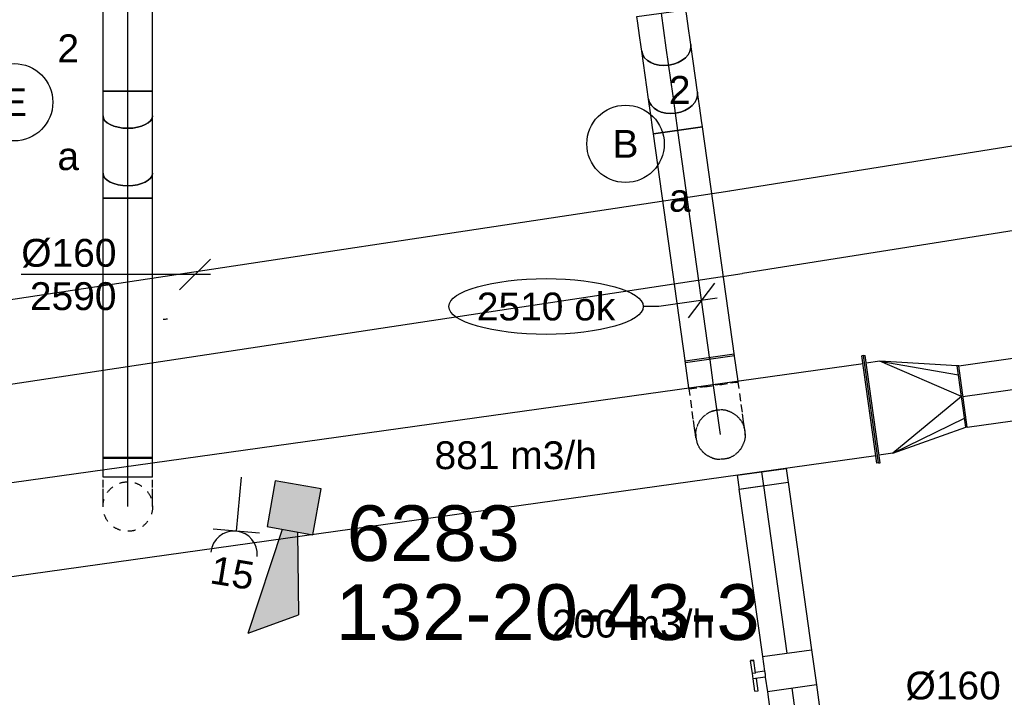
# Model space of a CAD drawing. Extents: x -329828 to 339781, y -55429 to 69176.
# Tile 113 of 140: x 29161 to 32341, y 17507 to 19697. Entities that reach past the tile are written whole.
import ezdxf
from ezdxf.enums import TextEntityAlignment as Align

# ---------------------------------------------------------------- set-up
doc = ezdxf.new("R2010")
doc.units = 0
doc.header["$LTSCALE"] = 50
doc.linetypes.add('CENTER2', pattern=[28.575000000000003, 19.05, -3.175, 3.175, -3.175])
doc.linetypes.add('STREEPJES', pattern=[0.1, 0.05, -0.05])
doc.layers.get('0').update_dxf_attribs({"linetype": 'CONTINUOUS'})
for name, color, linetype in [('brandmeldserienummers', 1, 'CONTINUOUS'), ('EL6131--', 2, 'CONTINUOUS'), ('EL6222--', 3, 'CONTINUOUS'), ('EL6311--', 3, 'CONTINUOUS'), ('EL6511--', 3, 'CONTINUOUS'), ('EM6131--', 1, 'CONTINUOUS'), ('WL570---_RETOUR', 112, 'CONTINUOUS'), ('WL570---_RETOUR_HL', 8, 'CONTINUOUS'), ('WM570---_RETOUR', 1, 'CONTINUOUS'), ('WM570---_RETOUR_PR', 1, 'CONTINUOUS'), ('WM570---_TOEVOER', 1, 'CONTINUOUS')]:
    doc.layers.add(name, color=color, linetype=linetype)
doc.styles.add('BURO-018', font='ARIAL.TTF', dxfattribs={"height": 90})

# ---------------------------------------------------------------- blocks, each defined once
blk = doc.blocks.new('*U25')
at = {"color": 0, "ltscale": 10}
blk.add_arc((-3.535099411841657, 134.9999999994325, -2730), 269.9999999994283, 269.9999999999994, 273.0000000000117, dxfattribs=at)
at = {"layer": 'EM6131--', "color": 1, "linetype": 'Continuous', "style": 'BURO-018'}
blk.add_attdef('POSNR', text='', height=90, dxfattribs=at).set_placement((0, 0), align=Align.MIDDLE)
blk = doc.blocks.new('E00028')
at = {"color": 0, "linetype": 'Continuous'}
for p, q in [((1.5, 11), (-1.5, 9.267949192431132)), ((1.5, 11), (0.5, 4)), ((-0.5, 4), (-1.5, 9.267949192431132)), ((-1.5, 4), (-1.5, 1)), ((1.5, 4), (-1.5, 4)), ((1.5, 1), (1.5, 4)), ((-1.5, 1), (1.5, 1))]:
    blk.add_line(p, q, dxfattribs=at)
for points in [[(-1.5, 9.267949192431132), (1.5, 11), (-0.5, 4), (0.5, 4)], [(-1.5, 4), (1.5, 4), (-1.5, 1), (1.5, 1)]]:
    blk.add_solid(points, dxfattribs=at)
at = {"color": 0, "linetype": 'Continuous', "style": 'BURO-018'}
blk.add_attdef('E_TEXT1', text='', height=1.8, dxfattribs=at).set_placement((0, 13.5), align=Align.MIDDLE)
at = {"color": 0, "linetype": 'Continuous', "style": 'BURO-018', "flags": 1}
blk.add_attdef('E_MATCODE', (0, 0), '', height=1.799999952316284, dxfattribs=at)
blk = doc.blocks.new('*U282')
at = {"color": 0, "ltscale": 10}
for p, q in [((-66.29999999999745, 79.99999999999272, -2590.399999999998), (-45.22739064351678, 79.99999999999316, -2590.399999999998)), ((-66.29999999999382, -80.00000000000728, -2590.399999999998), (-66.29999999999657, 79.99999999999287, -2590.399999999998)), ((-45.22739064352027, 79.99999999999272, -2590.399999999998), (-4.518235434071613, 79.99999999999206, -2590.399999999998)), ((-4.518235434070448, 79.99999999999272, -2590.399999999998), (31.98059461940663, 79.99999999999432, -2590.399999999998)), ((31.98059461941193, 80, -2590.399999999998), (46.88117959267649, 79.99999999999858, -2590.399999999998)), ((-66.29999999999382, -80.00000000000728, -2590.399999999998), (-45.22739064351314, -80.00000000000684, -2590.399999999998)), ((-45.22739064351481, -80.00000000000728, -2590.399999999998), (-4.518235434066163, -80.00000000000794, -2590.399999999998)), ((-4.51823543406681, -80.00000000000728, -2590.399999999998), (31.98059461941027, -80.00000000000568, -2590.399999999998)), ((31.98059461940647, -80, -2590.399999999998), (46.88117959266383, -80.00000000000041, -2590.399999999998))]:
    blk.add_line(p, q, dxfattribs=at)
blk.add_ellipse((46.8811795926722, -7.275957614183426e-12, -2590.399999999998), major_axis=(-4.918287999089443e-12, -80.00000000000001), ratio=0.7071067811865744, start_param=3.141592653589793, end_param=6.283185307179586, dxfattribs=at)
at = {"layer": 'WL570---_RETOUR_HL', "linetype": 'CENTER2'}
blk.add_line((-66.29999999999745, -7.275957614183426e-12, -2590.399999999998), (46.88117959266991, -6.820453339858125e-12, -2590.399999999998), dxfattribs=at)
at = {"layer": 'WM570---_RETOUR_PR', "color": 1, "style": 'BURO-018'}
blk.add_attdef('POSNR', text='', height=90, dxfattribs=at).set_placement((0, 0), align=Align.MIDDLE)
blk = doc.blocks.new('*U283')
at = {"color": 0, "ltscale": 10}
for p, q in [((1.818989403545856e-12, 79.99999999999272, -2590.399999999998), (747.3125537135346, 79.99999999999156, -2590.399999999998)), ((1.818989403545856e-12, -80.00000000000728, -2590.399999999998), (-9.343636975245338e-13, 79.99999999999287, -2590.399999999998)), ((747.3125537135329, 79.99999999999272, -2590.399999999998), (747.3125537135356, -80.00000000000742, -2590.399999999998)), ((1.818989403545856e-12, -80.00000000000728, -2590.399999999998), (747.3125537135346, -80.00000000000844, -2590.399999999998))]:
    blk.add_line(p, q, dxfattribs=at)
at = {"layer": 'WL570---_RETOUR_HL', "linetype": 'CENTER2'}
blk.add_line((0, -7.275957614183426e-12, -2590.399999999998), (747.3125537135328, -8.437514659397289e-12, -2590.399999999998), dxfattribs=at)
at = {"layer": 'WM570---_RETOUR_PR', "color": 1, "style": 'BURO-018'}
blk.add_attdef('POSNR', text='', height=90, dxfattribs=at).set_placement((0, 0), align=Align.MIDDLE)
blk = doc.blocks.new('*U284')
at = {"layer": 'WM570---_RETOUR', "color": 0, "ltscale": 10}
for p, q in [((-42.58361027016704, -56.45029792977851), (42.58361027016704, 56.45029792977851)), ((49.51695409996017, 6.933343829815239), (-139.0086398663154, -19.46393337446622)), ((-139.0086398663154, -19.46393337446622), (-189.0086398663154, -19.46393337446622))]:
    blk.add_line(p, q, dxfattribs=at)
blk.add_ellipse((-502.7194174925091, -19.46393337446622), major_axis=(-313.7107776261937, 0), ratio=0.2868884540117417, dxfattribs=at)
at = {"layer": 'WM570---_RETOUR', "color": 0, "style": 'BURO-018'}
blk.add_text('2510 ok', height=90, dxfattribs=at).set_placement((-726.4301951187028, -64.46393337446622))
blk = doc.blocks.new('*U315')
at = {"color": 0, "ltscale": 10}
for p, q in [((-1.818989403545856e-12, 80, -3000), (448.3354181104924, 80.00000000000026, -3000)), ((448.3354181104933, 80, -3000), (448.3354181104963, -80.00000000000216, -3000)), ((-1.818989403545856e-12, -80, -3000), (448.3354181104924, -79.99999999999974, -3000))]:
    blk.add_line(p, q, dxfattribs=at)
at = {"layer": 'WL570---_RETOUR_HL', "linetype": 'CENTER2'}
blk.add_line((0, 0, -3000), (448.3354181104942, 2.488761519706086e-13, -3000), dxfattribs=at)
at = {"layer": 'WM570---_RETOUR_PR', "color": 1, "style": 'BURO-018'}
blk.add_attdef('POSNR', text='', height=90, dxfattribs=at).set_placement((0, 0), align=Align.MIDDLE)
blk = doc.blocks.new('*U316')
at = {"layer": 'WM570---_RETOUR', "color": 0, "ltscale": 10}
for p, q in [((-48.31834164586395, -15.49366325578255), (296.9575224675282, 95.22180806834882)), ((296.9575224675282, 95.22180806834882), (654.5291459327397, 95.22180806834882)), ((-55.35452871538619, 34.75778261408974), (55.35452871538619, -34.75778261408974))]:
    blk.add_line(p, q, dxfattribs=at)
at = {"layer": 'WM570---_RETOUR', "color": 0, "style": 'BURO-018'}
for s, p in [('%%c160', (346.9575224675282, 120.2218080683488)), ('3000', (346.9575224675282, -19.77819193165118))]:
    blk.add_text(s, height=90, dxfattribs=at).set_placement(p)
blk = doc.blocks.new('*U317')
at = {"color": 2, "ltscale": 10}
for p, q in [((-57.25000000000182, 80.00000000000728, -3000), (57.25000000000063, 80.00000000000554, -3000)), ((-57.25000000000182, -80, -3000), (-57.24999999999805, 80.00000000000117, -3000)), ((57.25000000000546, 80.00000000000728, -3000), (57.25000000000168, -79.99999999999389, -3000)), ((-57.24999999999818, -80, -3000), (-9.5416666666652, -80.00000000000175, -3000)), ((-9.54166666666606, -80, -3000), (-9.541666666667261, -109.3333333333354, -3000)), ((9.541666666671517, -79.99999999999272, -3000), (9.541666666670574, -119.999999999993, -3000)), ((9.541666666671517, -79.99999999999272, -3000), (57.2500000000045, -79.99999999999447, -3000)), ((-50.24662103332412, -109.3333333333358, -3000), (-50.24662103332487, -120.0000000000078, -3000)), ((-48.91328769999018, -109.3333333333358, -3000), (-50.24662103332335, -109.3333333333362, -3000)), ((-50.24662103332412, -120.0000000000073, -3000), (-48.91328769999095, -120.0000000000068, -3000)), ((-7.515583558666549, -109.3333333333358, -3000), (-48.91328769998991, -109.3333333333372, -3000)), ((-48.913287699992, -120.0000000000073, -3000), (-48.91328769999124, -109.3333333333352, -3000)), ((-7.515583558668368, -120.0000000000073, -3000), (-48.91328769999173, -120.0000000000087, -3000)), ((-7.515583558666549, -109.3333333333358, -3000), (-7.5155835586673, -120.0000000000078, -3000)), ((9.541666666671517, -120, -3000), (-7.515583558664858, -120.0000000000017, -3000)), ((50.24662103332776, -109.3333333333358, -3000), (9.541666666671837, -109.333333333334, -3000)), ((50.24662103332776, -120.0000000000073, -3000), (9.54166666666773, -120.0000000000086, -3000)), ((50.24662103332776, -120.0000000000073, -3000), (50.24662103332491, -109.3333333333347, -3000))]:
    blk.add_line(p, q, dxfattribs=at)
blk.add_spline([(-9.492711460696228, -79.99417583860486, -3000), (-9.34634818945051, -79.97693931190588, -3000), (-9.104078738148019, -79.94898902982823, -3000), (-8.768389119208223, -79.9114587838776, -3000), (-8.342723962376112, -79.86587281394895, -3000), (-7.831451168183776, -79.8140853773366, -3000), (-7.239817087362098, -79.75820677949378, -3000), (-6.573892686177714, -79.70051858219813, -3000), (-5.84051125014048, -79.64338119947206, -3000), (-5.047198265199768, -79.5891374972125, -3000), (-4.20209419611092, -79.54001629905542, -3000), (-3.313870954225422, -79.49803983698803, -3000), (-2.39164291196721, -79.46493914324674, -3000), (-1.444873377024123, -79.44208114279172, -3000), (-0.4832774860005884, -79.430410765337, -3000), (0.4832774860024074, -79.430410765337, -3000), (1.444873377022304, -79.44208114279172, -3000), (2.391642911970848, -79.46493914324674, -3000), (3.313870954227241, -79.49803983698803, -3000), (4.202094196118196, -79.5400162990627, -3000), (5.047198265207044, -79.5891374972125, -3000), (5.840511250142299, -79.64338119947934, -3000), (6.573892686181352, -79.70051858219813, -3000), (7.239817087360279, -79.75820677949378, -3000), (7.831451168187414, -79.81408537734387, -3000), (8.34272396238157, -79.86587281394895, -3000), (8.768389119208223, -79.9114587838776, -3000), (9.104078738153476, -79.94898902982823, -3000), (9.346348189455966, -79.97693931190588, -3000), (9.492711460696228, -79.99417583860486, -3000), (9.54166666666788, -79.99999999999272, -3000)], degree=3, dxfattribs=at)
at = {"layer": 'WL570---_RETOUR', "color": 1, "style": 'BURO-018'}
blk.add_attdef('I', text='', height=90, dxfattribs=at).set_placement((0, 0), align=Align.MIDDLE)
at = {"layer": 'WM570---_RETOUR_PR', "color": 1, "style": 'BURO-018'}
blk.add_attdef('POSNR', text='', height=90, dxfattribs=at).set_placement((0, 0), align=Align.MIDDLE)
blk = doc.blocks.new('*U318')
at = {"color": 0, "ltscale": 10}
for p, q in [((-5.456968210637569e-12, 80, -3000), (546.7814928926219, 80.00000000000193, -3000)), ((-1.818989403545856e-12, -80, -3000), (-5.247358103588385e-12, 80.00000000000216, -3000)), ((-1.818989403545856e-12, -80, -3000), (546.7814928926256, -79.99999999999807, -3000))]:
    blk.add_line(p, q, dxfattribs=at)
at = {"layer": 'WL570---_RETOUR_HL', "linetype": 'CENTER2'}
blk.add_line((-1.818989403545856e-12, 0, -3000), (546.7814928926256, 1.927381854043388e-12, -3000), dxfattribs=at)
at = {"layer": 'WM570---_RETOUR_PR', "color": 1, "style": 'BURO-018'}
blk.add_attdef('POSNR', text='', height=90, dxfattribs=at).set_placement((0, 0), align=Align.MIDDLE)
blk = doc.blocks.new('*U320')
at = {"color": 0, "ltscale": 10}
for p, q in [((-3.637978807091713e-12, 80, -3000), (46.19999999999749, 79.99999999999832, -3000)), ((-5.456968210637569e-12, -80, -3000), (-1.682209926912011e-12, 80.00000000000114, -3000)), ((46.20000000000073, 80, -3000), (46.19999999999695, -80.00000000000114, -3000)), ((-1.818989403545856e-12, -80, -3000), (46.19999999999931, -80.00000000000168, -3000))]:
    blk.add_line(p, q, dxfattribs=at)
at = {"layer": 'WL570---_RETOUR_HL', "linetype": 'CENTER2'}
blk.add_line((0, 0, -3000), (46.20000000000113, -1.679822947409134e-12, -3000), dxfattribs=at)
at = {"layer": 'WM570---_RETOUR_PR', "color": 1, "style": 'BURO-018'}
blk.add_attdef('POSNR', text='', height=90, dxfattribs=at).set_placement((0, 0), align=Align.MIDDLE)
blk = doc.blocks.new('*U321')
at = {"color": 0, "ltscale": 10}
for p, q in [((-46.88117959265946, 80, -2840.399999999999), (-31.98059461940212, 79.99999999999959, -2840.399999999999)), ((-31.98059461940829, 79.99999999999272, -2840.399999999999), (4.518235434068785, 79.99999999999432, -2840.399999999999)), ((4.518235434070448, 80, -2840.399999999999), (45.22739064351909, 79.99999999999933, -2840.399999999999)), ((45.22739064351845, 80, -2840.399999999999), (66.29999999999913, 80.00000000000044, -2840.399999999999)), ((66.30000000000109, 80, -2840.399999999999), (66.30000000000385, -80.00000000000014, -2840.399999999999)), ((-46.8811795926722, -80, -2840.399999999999), (-31.98059461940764, -80.00000000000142, -2840.399999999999)), ((-31.98059461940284, -80.00000000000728, -2840.399999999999), (4.518235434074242, -80.00000000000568, -2840.399999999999)), ((4.518235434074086, -80, -2840.399999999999), (45.22739064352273, -80.00000000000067, -2840.399999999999)), ((45.22739064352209, -80, -2840.399999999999), (66.30000000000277, -79.99999999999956, -2840.399999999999))]:
    blk.add_line(p, q, dxfattribs=at)
at = {"color": 0, "ltscale": 10, "extrusion": (1.731950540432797e-17, -1.368964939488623e-17, -1)}
blk.add_ellipse((-46.88117959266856, 0, -2840.399999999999), major_axis=(-4.916067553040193e-12, -80.00000000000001), ratio=0.7071067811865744, start_param=0, end_param=3.141592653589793, dxfattribs=at)
at = {"layer": 'WL570---_RETOUR_HL', "linetype": 'CENTER2'}
blk.add_line((-46.88117959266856, 0, -2840.399999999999), (66.2999999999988, 4.586456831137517e-13, -2840.399999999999), dxfattribs=at)
at = {"layer": 'WM570---_RETOUR_PR', "color": 1, "style": 'BURO-018'}
blk.add_attdef('POSNR', text='', height=90, dxfattribs=at).set_placement((0, 0), align=Align.MIDDLE)
blk = doc.blocks.new('*U322')
at = {"color": 0, "ltscale": 10}
for p, q in [((0, 79.99999999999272, -2637.281179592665), (156.2376408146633, 79.99999999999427, -2637.281179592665)), ((5.456968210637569e-12, -80.00000000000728, -2637.281179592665), (156.2376408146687, -80.00000000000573, -2637.281179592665))]:
    blk.add_line(p, q, dxfattribs=at)
at = {"color": 0, "ltscale": 10, "extrusion": (1.118741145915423e-16, -1.651400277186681e-18, -1)}
blk.add_ellipse((3.637978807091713e-12, -7.275957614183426e-12, -2637.281179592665), major_axis=(7.949196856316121e-13, -80.00000000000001), ratio=0.7071067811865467, start_param=0, end_param=3.141592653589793, dxfattribs=at)
at = {"color": 0, "ltscale": 10}
blk.add_ellipse((156.2376408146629, -7.275957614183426e-12, -2637.281179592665), major_axis=(7.949196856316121e-13, -80.00000000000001), ratio=0.7071067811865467, start_param=3.141592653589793, end_param=6.283185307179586, dxfattribs=at)
at = {"layer": 'WL570---_RETOUR_HL', "linetype": 'CENTER2'}
blk.add_line((3.637978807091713e-12, -7.275957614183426e-12, -2637.281179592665), (156.2376408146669, -5.723502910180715e-12, -2637.281179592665), dxfattribs=at)
at = {"layer": 'WM570---_RETOUR_PR', "color": 1, "style": 'BURO-018'}
blk.add_attdef('POSNR', text='', height=90, dxfattribs=at).set_placement((0, 0), align=Align.MIDDLE)
blk = doc.blocks.new('*U323')
at = {"color": 8, "linetype": 'STREEPJES', "ltscale": 10}
for p, q in [((1.818989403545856e-12, 80, -2590.4), (3.560077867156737, 79.99999999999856, -2590.4)), ((-1.818989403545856e-12, -80, -2590.4), (2.639666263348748e-12, 79.99999999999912, -2590.4)), ((-1.818989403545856e-12, -80, -2590.4), (3.560077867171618, -80.00000000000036, -2590.4))]:
    blk.add_line(p, q, dxfattribs=at)
at = {"color": 0, "ltscale": 10}
for p, q in [((3.560077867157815, 80, -2590.4), (92.379285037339, 80.00000000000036, -2590.4)), ((92.37928503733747, 79.99999999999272, -2590.4), (92.379285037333, -80.0000000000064, -2590.4)), ((3.560077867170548, -80, -2590.4), (92.3792850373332, -80.00000000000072, -2590.4))]:
    blk.add_line(p, q, dxfattribs=at)
at = {"layer": 'WL570---_RETOUR_HL', "linetype": 'CENTER2'}
blk.add_line((0, 0, -2590.4), (92.3792850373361, -1.082024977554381e-12, -2590.4), dxfattribs=at)
at = {"layer": 'WM570---_RETOUR_PR', "color": 1, "style": 'BURO-018'}
blk.add_attdef('POSNR', text='', height=90, dxfattribs=at).set_placement((0, 0), align=Align.MIDDLE)
blk = doc.blocks.new('*U324')
at = {"color": 8, "linetype": 'STREEPJES', "ltscale": 10}
for p, q in [((-80, 138.9356003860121, -2590.4), (-79.99999999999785, 160.0000000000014, -2590.4)), ((-79.99999999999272, 160.0000000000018, -2590.4), (80.00000000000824, 159.9999999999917, -2590.4)), ((80.00000000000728, 138.9356003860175, -2590.4), (80.0000000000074, 159.9999999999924, -2590.4)), ((-79.99999999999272, 98.24230518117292, -2590.4), (-79.9999999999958, 138.9356003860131, -2590.4)), ((80.00000000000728, 98.24230518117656, -2590.4), (80.0000000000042, 138.9356003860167, -2590.4)), ((-79.99999999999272, 61.75769481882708, -2590.4), (-79.99999999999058, 98.24230518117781, -2590.4)), ((80.00000000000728, 61.75769481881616, -2590.4), (80.00000000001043, 98.24230518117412, -2590.4)), ((-79.99999999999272, 31.96813520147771, -2590.4), (-79.99999999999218, 61.7576948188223, -2590.4)), ((-79.99999999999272, 10.90373558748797, -2590.4), (-79.99999999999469, 31.96813520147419, -2590.4)), ((80.00000000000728, 31.96813520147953, -2590.4), (80.0000000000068, 61.75769481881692, -2590.4)), ((80.00000000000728, 10.90373558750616, -2590.4), (80.0000000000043, 31.96813520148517, -2590.4)), ((-79.99999999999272, 3.637978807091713e-12, -2590.4), (-79.99999999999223, 10.90373558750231, -2590.4)), ((80.00000000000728, -5.456968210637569e-12, -2590.4), (80.00000000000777, 10.90373558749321, -2590.4))]:
    blk.add_line(p, q, dxfattribs=at)
at = {"layer": 'WL570---_RETOUR_HL', "linetype": 'CENTER2'}
blk.add_line((7.275957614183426e-12, -1.818989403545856e-12, -2590.4), (6.050271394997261e-12, 159.9999999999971, -2590.4), dxfattribs=at)
at = {"layer": 'WM570---_RETOUR_PR', "color": 1, "style": 'BURO-018'}
blk.add_attdef('POSNR', text='', height=90, dxfattribs=at).set_placement((0, 0), align=Align.MIDDLE)
blk = doc.blocks.new('*U325')
at = {"color": 8, "linetype": 'STREEPJES', "ltscale": 10}
for start in [352.2092885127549, 172.029288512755]:
    blk.add_arc((7.275957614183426e-12, -1.818989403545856e-12, -2802.099999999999), 80, start, 352.0292885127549, dxfattribs=at)
at = {"layer": 'WL570---_RETOUR_HL', "linetype": 'CENTER2'}
blk.add_circle((7.275957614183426e-12, -1.818989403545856e-12, -2802.099999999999), 0.075, dxfattribs=at)
at = {"layer": 'WM570---_RETOUR_PR', "color": 1, "style": 'BURO-018'}
blk.add_attdef('POSNR', text='', height=90, dxfattribs=at).set_placement((0, 0), align=Align.MIDDLE)
blk = doc.blocks.new('*U326')
at = {"color": 8, "linetype": 'STREEPJES', "ltscale": 10}
blk.add_circle((0, 0, -2899.999999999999), 80, dxfattribs=at)
at = {"layer": 'WL570---_RETOUR_HL', "linetype": 'CENTER2'}
blk.add_circle((0, 0, -2899.999999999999), 0.075, dxfattribs=at)
at = {"layer": 'WM570---_RETOUR_PR', "color": 1, "style": 'BURO-018'}
blk.add_attdef('POSNR', text='', height=90, dxfattribs=at).set_placement((0, 0), align=Align.MIDDLE)
blk = doc.blocks.new('*U327')
at = {"color": 0, "ltscale": 10}
for p, q in [((5447.269878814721, 175.0000000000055, -3000), (5442.269878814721, 175.0000000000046, -3000)), ((5442.269878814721, -174.9999999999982, -3000), (5442.269878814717, 175.0000000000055, -3000)), ((5447.269878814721, -174.9999999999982, -3000), (5447.269878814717, 175.0000000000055, -3000)), ((5.000000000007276, 150.0000000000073, -3000), (5442.26987881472, 150.0000000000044, -3000)), ((5.000000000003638, -150, -3000), (5442.26987881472, -150.0000000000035, -3000)), ((5447.269878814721, -174.9999999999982, -3000), (5442.269878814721, -174.999999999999, -3000))]:
    blk.add_line(p, q, dxfattribs=at)
at = {"layer": 'WM570---_RETOUR_PR', "color": 1, "style": 'BURO-018'}
blk.add_attdef('POSNR', text='', height=90, dxfattribs=at).set_placement((0, 0), align=Align.MIDDLE)
blk = doc.blocks.new('*U337')
at = {"color": 0, "ltscale": 10}
for p, q in [((7.275957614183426e-12, 99.99999999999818, -2999.999999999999), (1260.442422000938, 99.99999999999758, -2999.999999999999)), ((0, -100.0000000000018, -2999.999999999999), (3.191891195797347e-12, 99.99999999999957, -2999.999999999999)), ((1260.442422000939, 100.0000000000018, -2999.999999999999), (1260.442422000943, -100.0000000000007, -2999.999999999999)), ((0, -100.0000000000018, -2999.999999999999), (1260.442422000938, -100.0000000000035, -2999.999999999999))]:
    blk.add_line(p, q, dxfattribs=at)
at = {"layer": 'WL570---_RETOUR_HL', "linetype": 'CENTER2'}
blk.add_line((0, 0, -2999.999999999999), (1260.442422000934, -1.119497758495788e-12, -2999.999999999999), dxfattribs=at)
at = {"layer": 'WM570---_RETOUR_PR', "color": 1, "style": 'BURO-018'}
blk.add_attdef('POSNR', text='', height=90, dxfattribs=at).set_placement((0, 0), align=Align.MIDDLE)
blk = doc.blocks.new('*U338')
at = {"color": 0, "ltscale": 10}
for p, q in [((-4.999999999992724, 175.0000000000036, -2999.999999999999), (1.104005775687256e-11, 175.000000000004, -2999.999999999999)), ((-4.999999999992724, -175.0000000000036, -2999.999999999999), (-4.999999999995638, 175.0000000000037, -2999.999999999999)), ((1.455191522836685e-11, -175, -2999.999999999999), (1.163757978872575e-11, 175.0000000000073, -2999.999999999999)), ((45.00000000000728, 150.0000000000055, -2999.999999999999), (1.043787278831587e-11, 150.0000000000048, -2999.999999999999)), ((290, 0, -2999.999999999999), (45.00000000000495, 149.9999999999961, -2999.999999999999)), ((45.00000000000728, 149.9999999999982, -2999.999999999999), (290.0000000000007, 70.71067811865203, -2999.999999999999)), ((290.0000000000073, 100, -2999.999999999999), (45.0000000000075, 149.9999999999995, -2999.999999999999)), ((294.9999999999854, 99.99999999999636, -2999.999999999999), (289.9999999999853, 99.99999999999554, -2999.999999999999)), ((290.0000000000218, -100.0000000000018, -2999.999999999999), (289.999999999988, 99.99999999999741, -2999.999999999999)), ((295.0000000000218, -100.0000000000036, -2999.999999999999), (294.999999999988, 99.9999999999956, -2999.999999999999)), ((290, 0, -2999.999999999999), (45.00000000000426, -150.0000000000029, -2999.999999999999)), ((45.00000000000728, -150.0000000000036, -2999.999999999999), (290.0000000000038, -70.71067811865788, -2999.999999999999)), ((45.00000000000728, -150.0000000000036, -2999.999999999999), (290.0000000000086, -100.0000000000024, -2999.999999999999)), ((295.0000000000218, -100.0000000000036, -2999.999999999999), (290.0000000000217, -100.0000000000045, -2999.999999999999)), ((45.00000000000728, -150.0000000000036, -2999.999999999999), (1.043787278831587e-11, -150.0000000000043, -2999.999999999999)), ((-4.999999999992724, -175.0000000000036, -2999.999999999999), (1.104005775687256e-11, -175.0000000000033, -2999.999999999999))]:
    blk.add_line(p, q, dxfattribs=at)
at = {"layer": 'WM570---_RETOUR_PR', "color": 1, "style": 'BURO-018'}
blk.add_attdef('POSNR', text='', height=90, dxfattribs=at).set_placement((0, 0), align=Align.MIDDLE)
blk = doc.blocks.new('*U310')
at = {"color": 0, "ltscale": 10}
for p, q in [((0, 80, -2590.4), (92.37928503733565, 79.99999999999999, -2590.4)), ((0, -80, -2590.4), (2.939152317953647e-14, 80, -2590.4)), ((0, -80, -2590.4), (92.37928503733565, -80.00000000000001, -2590.4))]:
    blk.add_line(p, q, dxfattribs=at)
at = {"layer": 'WL570---_RETOUR_HL', "linetype": 'CENTER2'}
blk.add_line((0, 0, -2590.4), (92.37928503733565, -1.696979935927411e-14, -2590.4), dxfattribs=at)
at = {"layer": 'WM570---_RETOUR_PR', "color": 1, "style": 'BURO-018'}
blk.add_attdef('POSNR', text='', height=90, dxfattribs=at).set_placement((0, 0), align=Align.MIDDLE)
blk = doc.blocks.new('*U311')
at = {"color": 0, "ltscale": 10}
for p, q in [((-80, 140.7535531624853, -2590.4), (-80, 160, -2590.4)), ((-80, 160, -2590.4), (80, 160, -2590.4)), ((80, 138.9356003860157, -2590.4), (80, 160, -2590.4)), ((80, 133.7659982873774, -2590.4), (80, 138.9356003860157, -2590.4))]:
    blk.add_line(p, q, dxfattribs=at)
at = {"color": 8, "linetype": 'STREEPJES', "ltscale": 10}
for p, q in [((-80, 138.9356003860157, -2590.4), (-80, 140.7535531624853, -2590.4)), ((-80, 98.24230518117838, -2590.4), (-80, 138.9356003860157, -2590.4)), ((80, 98.24230518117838, -2590.4), (80, 133.7659982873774, -2590.4)), ((-80, 61.75769481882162, -2590.4), (-80, 98.24230518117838, -2590.4)), ((80, 61.75769481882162, -2590.4), (80, 98.24230518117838, -2590.4)), ((-80, 31.96813520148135, -2590.4), (-80, 61.75769481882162, -2590.4)), ((-80, 10.90373558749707, -2590.4), (-80, 31.96813520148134, -2590.4)), ((80, 31.96813520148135, -2590.4), (80, 61.75769481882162, -2590.4)), ((80, 10.90373558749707, -2590.4), (80, 31.96813520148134, -2590.4)), ((-80, 0, -2590.4), (-80, 10.90373558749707, -2590.4)), ((80, 0, -2590.4), (80, 10.90373558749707, -2590.4))]:
    blk.add_line(p, q, dxfattribs=at)
at = {"layer": 'WL570---_RETOUR_HL', "linetype": 'CENTER2'}
blk.add_line((0, 0, -2590.4), (0, 160, -2590.4), dxfattribs=at)
at = {"layer": 'WM570---_RETOUR_PR', "color": 1, "style": 'BURO-018'}
blk.add_attdef('POSNR', text='', height=90, dxfattribs=at).set_placement((0, 0), align=Align.MIDDLE)
blk = doc.blocks.new('*U313')
at = {"color": 8, "linetype": 'STREEPJES', "ltscale": 10}
blk.add_circle((1.818989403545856e-12, 0, -2899.999999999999), 80, dxfattribs=at)
at = {"layer": 'WL570---_RETOUR_HL', "linetype": 'CENTER2'}
blk.add_circle((1.818989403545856e-12, 0, -2899.999999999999), 0.075, dxfattribs=at)
at = {"layer": 'WM570---_RETOUR_PR', "color": 1, "style": 'BURO-018'}
blk.add_attdef('POSNR', text='', height=90, dxfattribs=at).set_placement((0, 0), align=Align.MIDDLE)
blk = doc.blocks.new('*U616')
at = {"color": 0, "ltscale": 10}
for p, q in [((7.275957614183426e-12, 135.0000000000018, -2730), (3468.498752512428, 135.0000000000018, -2730)), ((0, -135, -2730), (3468.498752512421, -135, -2730))]:
    blk.add_line(p, q, dxfattribs=at)
at = {"layer": 'EM6131--', "color": 1, "style": 'BURO-018'}
blk.add_attdef('POSNR', text='', height=90, dxfattribs=at).set_placement((0, 0), align=Align.MIDDLE)
blk = doc.blocks.new('*U618')
at = {"color": 0, "ltscale": 10}
for p, q in [((0, 134.9999999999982, -2730), (3011.366148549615, 134.9999999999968, -2730)), ((0, -135.0000000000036, -2730), (3011.366148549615, -135.000000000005, -2730))]:
    blk.add_line(p, q, dxfattribs=at)
at = {"layer": 'EM6131--', "color": 1, "style": 'BURO-018'}
blk.add_attdef('POSNR', text='', height=90, dxfattribs=at).set_placement((0, 0), align=Align.MIDDLE)
blk = doc.blocks.new('*U1241')
at = {"color": 0, "ltscale": 10}
for p, q in [((0, 80, -2740.399999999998), (975.6871051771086, 79.99999999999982, -2740.399999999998)), ((-3.637978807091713e-12, -80, -2740.399999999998), (-3.608587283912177e-12, 80, -2740.399999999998)), ((-3.637978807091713e-12, -80, -2740.399999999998), (975.687105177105, -80.00000000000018, -2740.399999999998))]:
    blk.add_line(p, q, dxfattribs=at)
at = {"layer": 'WL570---_RETOUR_HL', "linetype": 'CENTER2'}
blk.add_line((-3.637978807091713e-12, 0, -2740.399999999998), (975.687105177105, -1.792308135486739e-13, -2740.399999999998), dxfattribs=at)
at = {"layer": 'WM570---_RETOUR_PR', "color": 1, "style": 'BURO-018'}
blk.add_attdef('POSNR', text='', height=90, dxfattribs=at).set_placement((0, 0), align=Align.MIDDLE)
blk = doc.blocks.new('*U1243')
at = {"color": 0, "ltscale": 10}
for p, q in [((0, 80, -2590.399999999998), (841.4517689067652, 79.99999999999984, -2590.399999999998)), ((-3.637978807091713e-12, -80, -2590.399999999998), (-3.608587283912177e-12, 80, -2590.399999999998)), ((841.4517689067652, 80, -2590.399999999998), (841.4517689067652, -80, -2590.399999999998)), ((-3.637978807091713e-12, -80, -2590.399999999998), (841.4517689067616, -80.00000000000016, -2590.399999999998))]:
    blk.add_line(p, q, dxfattribs=at)
at = {"layer": 'WL570---_RETOUR_HL', "linetype": 'CENTER2'}
blk.add_line((-3.637978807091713e-12, 0, -2590.399999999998), (841.4517689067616, -1.545721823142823e-13, -2590.399999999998), dxfattribs=at)
at = {"layer": 'WM570---_RETOUR_PR', "color": 1, "style": 'BURO-018'}
blk.add_attdef('POSNR', text='', height=90, dxfattribs=at).set_placement((0, 0), align=Align.MIDDLE)
blk = doc.blocks.new('*U1244')
at = {"layer": 'WM570---_RETOUR', "color": 0, "ltscale": 10}
for p, q in [((-49.99999999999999, -49.99999999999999), (49.99999999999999, 49.99999999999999)), ((50, -6.123233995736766e-15), (-561.3503209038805, 6.874558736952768e-14))]:
    blk.add_line(p, q, dxfattribs=at)
at = {"layer": 'WM570---_RETOUR', "color": 0, "style": 'BURO-018'}
for s, p in [('%%c160', (-561.3503209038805, 25.00000000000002)), ('2590', (-533.478561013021, -115))]:
    blk.add_text(s, height=90, dxfattribs=at).set_placement(p)
blk = doc.blocks.new('*U1245')
at = {"color": 0, "ltscale": 10}
for p, q in [((-42.89999999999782, 80, -2590.399999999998), (-21.82177955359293, 80, -2590.399999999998)), ((-42.90000000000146, -80, -2590.399999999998), (-42.90000000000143, 80, -2590.399999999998)), ((-21.82177955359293, 80, -2590.399999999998), (18.89821544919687, 79.99999999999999, -2590.399999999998)), ((18.89821544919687, 80, -2590.399999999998), (37.15248982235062, 80, -2590.399999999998)), ((-42.90000000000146, -80, -2590.399999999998), (-21.82177955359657, -80, -2590.399999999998)), ((-21.82177955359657, -80, -2590.399999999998), (18.89821544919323, -80.00000000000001, -2590.399999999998)), ((18.89821544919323, -80, -2590.399999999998), (37.15248982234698, -80, -2590.399999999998))]:
    blk.add_line(p, q, dxfattribs=at)
blk.add_ellipse((37.15248982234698, 0, -2590.399999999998), major_axis=(-1.469576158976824e-14, -80), ratio=0.4999999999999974, start_param=3.141592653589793, end_param=6.283185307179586, dxfattribs=at)
at = {"layer": 'WL570---_RETOUR_HL', "linetype": 'CENTER2'}
blk.add_line((-42.90000000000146, 0, -2590.399999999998), (37.15248982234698, -1.470540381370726e-14, -2590.399999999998), dxfattribs=at)
at = {"layer": 'WM570---_RETOUR_PR', "color": 1, "style": 'BURO-018'}
blk.add_attdef('POSNR', text='', height=90, dxfattribs=at).set_placement((0, 0), align=Align.MIDDLE)
blk = doc.blocks.new('*U1246')
at = {"color": 0, "ltscale": 10}
for p, q in [((3.637978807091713e-12, 80, -2611.849999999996), (185.5026414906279, 79.99999999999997, -2611.849999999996)), ((0, -80, -2611.849999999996), (185.5026414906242, -80.00000000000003, -2611.849999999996))]:
    blk.add_line(p, q, dxfattribs=at)
at = {"color": 0, "ltscale": 10, "extrusion": (-1.698180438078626e-48, -9.244463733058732e-33, -1)}
blk.add_ellipse((0, 0, -2611.849999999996), major_axis=(-1.469576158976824e-14, -80), ratio=0.5000000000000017, start_param=0, end_param=3.141592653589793, dxfattribs=at)
at = {"color": 0, "ltscale": 10}
blk.add_ellipse((185.5026414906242, 0, -2611.849999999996), major_axis=(-1.469576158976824e-14, -80), ratio=0.5000000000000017, start_param=3.141592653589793, end_param=6.283185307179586, dxfattribs=at)
at = {"layer": 'WL570---_RETOUR_HL', "linetype": 'CENTER2'}
blk.add_line((0, 0, -2611.849999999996), (185.5026414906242, -3.40762824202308e-14, -2611.849999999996), dxfattribs=at)
at = {"layer": 'WM570---_RETOUR_PR', "color": 1, "style": 'BURO-018'}
blk.add_attdef('POSNR', text='', height=90, dxfattribs=at).set_placement((0, 0), align=Align.MIDDLE)
blk = doc.blocks.new('*U1247')
at = {"color": 0, "ltscale": 10}
for p, q in [((-37.15248982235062, 80, -2740.399999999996), (-18.89821544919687, 80, -2740.399999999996)), ((-18.89821544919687, 80, -2740.399999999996), (21.82177955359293, 79.99999999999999, -2740.399999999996)), ((21.82177955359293, 80, -2740.399999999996), (42.89999999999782, 80, -2740.399999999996)), ((42.89999999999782, 80, -2740.399999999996), (42.89999999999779, -80, -2740.399999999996)), ((-37.15248982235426, -80, -2740.399999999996), (-18.89821544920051, -80, -2740.399999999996)), ((-18.89821544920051, -80, -2740.399999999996), (21.82177955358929, -80.00000000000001, -2740.399999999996)), ((21.82177955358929, -80, -2740.399999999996), (42.89999999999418, -80, -2740.399999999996))]:
    blk.add_line(p, q, dxfattribs=at)
at = {"color": 0, "ltscale": 10, "extrusion": (-2.452927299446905e-48, -9.244463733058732e-33, -1)}
blk.add_ellipse((-37.15248982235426, 0, -2740.399999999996), major_axis=(-1.469576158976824e-14, -80), ratio=0.5000000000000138, start_param=0, end_param=3.141592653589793, dxfattribs=at)
at = {"layer": 'WL570---_RETOUR_HL', "linetype": 'CENTER2'}
blk.add_line((-37.15248982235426, 0, -2740.399999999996), (42.89999999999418, -1.470540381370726e-14, -2740.399999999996), dxfattribs=at)
at = {"layer": 'WM570---_RETOUR_PR', "color": 1, "style": 'BURO-018'}
blk.add_attdef('POSNR', text='', height=90, dxfattribs=at).set_placement((0, 0), align=Align.MIDDLE)
blk = doc.blocks.new('1115B3A')
at = {"color": 0, "linetype": 'Continuous'}
blk.add_circle((0, 0), 2.5, dxfattribs=at)
at = {"color": 0, "linetype": 'Continuous', "style": 'BURO-018'}
for tag, p in [('E_GKAST', (0, 8)), ('E_GROEP', (0, 5)), ('E_SGROEP', (4.5, 5)), ('E_ARMCODE', (0, 0)), ('E_SLET', (4.5, -1))]:
    blk.add_attdef(tag, text='', height=1.8, dxfattribs=at).set_placement(p, align=Align.MIDDLE)
blk = doc.blocks.new('111304')
at = {"color": 0, "linetype": 'Continuous'}
for p, q in [((-1.5, 4.5), (1.5, 4.5)), ((0, 1), (0, 4.5))]:
    blk.add_line(p, q, dxfattribs=at)
blk.add_arc((0, 6), 1.5, 180, 0, dxfattribs=at)
at = {"color": 0, "linetype": 'Continuous', "style": 'BURO-018'}
for tag, p in [('E_GKAST', (0, 11.5)), ('E_GROEP', (0, 8.5)), ('E_SGROEP', (4.5, 8.5))]:
    blk.add_attdef(tag, text='', height=1.8, dxfattribs=at).set_placement(p, align=Align.MIDDLE)
at = {"color": 0, "linetype": 'Continuous', "style": 'BURO-018', "flags": 1}
for tag, height, p in [('E_VERMCODE', 1.8, (13, 8.5)), ('E_MATCODE', 1.799999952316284, (0, 0))]:
    blk.add_attdef(tag, text='', height=height, dxfattribs=at).set_placement(p, align=Align.MIDDLE)

msp = doc.modelspace()

# ---------------------------------------------------------------- block references
at = {"layer": 'EL6131--'}
for name, p, rotation in [('*U616', (34900.17554746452, 19554.07349495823, 2730), 189.0278365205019), ('*U618', (31474.6437872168, 19009.81642728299, 2730), 188.6096487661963)]:
    msp.add_blockref(name, p, dxfattribs=dict(at, rotation=rotation))
at = {"layer": 'EL6131--', "linetype": 'Continuous', "rotation": 4.744729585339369}
msp.add_blockref('*U25', (29616.70908177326, 18863.89080303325, 2730), dxfattribs=at)
at = {"layer": 'EL6222--'}
ref = msp.add_blockref('111304', (29880.66215750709, 18268.2836716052), dxfattribs=dict(at, xscale=49.9999999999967, yscale=50.00000000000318, zscale=50, rotation=174.785964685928))
ref.add_attrib('E_GROEP', '15', dxfattribs={"layer": '0', "color": 1, "linetype": 'Continuous', "height": 89.99999999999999, "rotation": 350.7352398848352, "style": 'BURO-018'}).set_placement((29847.85776675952, 17908.79975388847), align=Align.MIDDLE)
at = {"layer": 'EL6311--'}
ref = msp.add_blockref('1115B3A', (29142.72616514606, 19430.5285529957), dxfattribs=dict(at, xscale=50, yscale=50, zscale=50))
ref.add_attrib('E_ARMCODE', 'E', dxfattribs={"layer": '0', "color": 1, "linetype": 'Continuous', "height": 90, "style": 'BURO-018'}).set_placement((29142.72616514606, 19430.5285529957), align=Align.MIDDLE)
ref.add_attrib('E_SLET', 'a', dxfattribs={"layer": '0', "color": 1, "linetype": 'Continuous', "height": 90, "style": 'BURO-018'}).set_placement((29317.72616514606, 19255.5285529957), align=Align.MIDDLE)
ref.add_attrib('E_GROEP', '2', dxfattribs={"layer": '0', "color": 1, "linetype": 'Continuous', "height": 90, "style": 'BURO-018'}).set_placement((29317.72616514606, 19605.5285529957), align=Align.MIDDLE)
ref = msp.add_blockref('1115B3A', (31117.68009912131, 19296.0056114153), dxfattribs=dict(at, xscale=50, yscale=50, zscale=50))
ref.add_attrib('E_ARMCODE', 'B', dxfattribs={"layer": '0', "color": 1, "linetype": 'Continuous', "height": 90, "style": 'BURO-018'}).set_placement((31117.68009912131, 19296.0056114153), align=Align.MIDDLE)
ref.add_attrib('E_SLET', 'a', dxfattribs={"layer": '0', "color": 1, "linetype": 'Continuous', "height": 90, "style": 'BURO-018'}).set_placement((31292.68009912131, 19121.0056114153), align=Align.MIDDLE)
ref.add_attrib('E_GROEP', '2', dxfattribs={"layer": '0', "color": 1, "linetype": 'Continuous', "height": 90, "style": 'BURO-018'}).set_placement((31292.68009912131, 19471.0056114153), align=Align.MIDDLE)
at = {"layer": 'EL6511--', "xscale": 50.00000000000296, "yscale": 50.00000000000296, "zscale": 50, "rotation": 169.9129664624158}
msp.add_blockref('E00028', (30069.031740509, 18242.83596853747), dxfattribs=at)
at = {"layer": 'WL570---_RETOUR'}
for name, p, rotation in [('*U1241', (29509.92201759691, 19466.38691489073, 2740.399999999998), 90), ('*U321', (31242.99042352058, 19652.75906121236, 2840.399999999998), 97.97071148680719), ('*U322', (31271.15627592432, 19451.60255507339, 2637.281179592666), 97.97071148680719), ('*U1247', (29509.92201759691, 19423.4869148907, 2740.399999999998), 90), ('*U282', (31277.65714266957, 19405.17429071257, 2590.399999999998), 97.97071148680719), ('*U1246', (29509.92201759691, 19200.83178357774, 2611.849999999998), 90), ('*U283', (31390.47825425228, 18599.42198116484, 2590.399999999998), 97.97071148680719), ('*U1245', (29509.92201759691, 19163.67929375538, 2590.399999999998), 90), ('*U1243', (29509.92201759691, 18279.32752484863, 2590.399999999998), 90), ('*U337', (32207.73428310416, 18479.71403108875, 2999.999999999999), 7.970711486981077), ('*U338', (31915.58425391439, 18438.80730249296, 2999.999999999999), 7.970711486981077), ('*U327', (26515.98830731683, 17682.75806803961, 3000), 7.970711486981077), ('*U323', (31402.32565823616, 18514.80950936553, 2590.4), 97.97071148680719), ('*U324', (31424.51235849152, 18356.35525624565, 2590.4), 7.970711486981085), ('*U326', (31424.51235849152, 18356.35525624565, 2899.999999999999), 285.9414229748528), ('*U325', (31424.51235849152, 18356.35525624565, 2802.099999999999), 7.970711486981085), ('*U310', (29509.92201759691, 18218.14957204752, 2590.4), 90), ('*U320', (31557.17468986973, 18236.05183737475, 2999.999999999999), 277.9707114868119), ('*U313', (29509.92201759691, 18123.59383102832, 2899.999999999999), 277.9707114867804), ('*U318', (31563.457969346, 18191.17755029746, 3000), 277.9707114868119), ('*U317', (31647.21712983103, 17592.98155612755, 3000), 277.9707114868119), ('*U315', (31655.15580851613, 17536.28464368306, 3000), 277.970711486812)]:
    msp.add_blockref(name, p, dxfattribs=dict(at, rotation=rotation))
msp.add_blockref('*U311', (29509.92201759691, 18123.59383102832, 2590.4), dxfattribs=at)
at = {"layer": 'WM570---_RETOUR'}
for name, p in [('*U1244', (29727.26858996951, 18873.77420718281, 2590.399999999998)), ('*U284', (31363.82819059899, 18789.75293994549, 2590.399999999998)), ('*U316', (31675.21405063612, 17380.00861235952, 3000))]:
    msp.add_blockref(name, p, dxfattribs=at)

# ---------------------------------------------------------------- texts
at = {"layer": 'brandmeldserienummers', "color": 1, "style": 'BURO-018'}
for s, p in [('6283', (30217.21151559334, 17947.51695366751)), ('132-20-43-3', (30181.22406382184, 17692.44676576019))]:
    msp.add_text(s, height=180, dxfattribs=at).set_placement(p)
at = {"layer": 'WM570---_TOEVOER', "style": 'BURO-018'}
for s, p in [('881 m3/h', (30500.82800458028, 18244.56125102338)), ('200 m3/h', (30879.9588955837, 17700.19705448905))]:
    msp.add_text(s, height=90, dxfattribs=at).set_placement(p)

doc.saveas('drawing.dxf')
